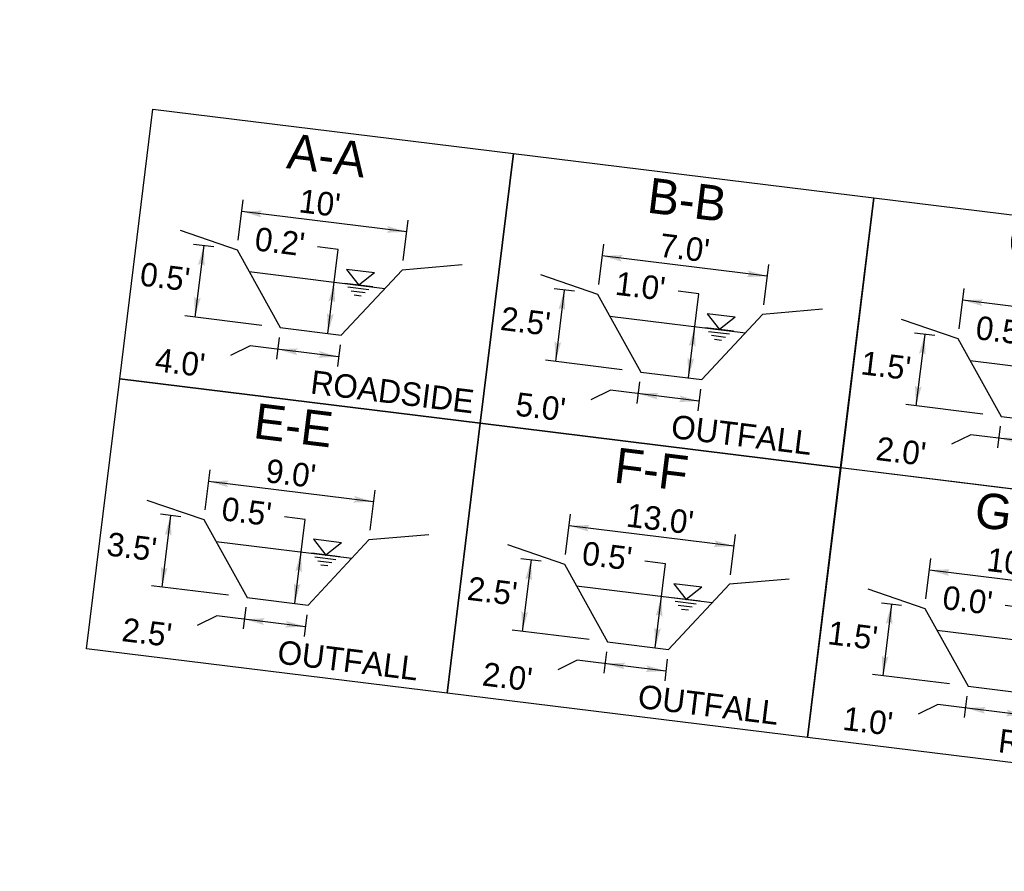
# Model space of a CAD drawing. Extents: x 1160061 to 2574774, y 200346 to 1150371.
# Tile 16 of 123: x 2481914 to 2482124, y 365160 to 365341. Entities that reach past the tile are written whole.
import ezdxf
from ezdxf.enums import TextEntityAlignment as Align

# ---------------------------------------------------------------- set-up
doc = ezdxf.new("R2010")
doc.units = 0
doc.header["$MEASUREMENT"] = 0
doc.layers.add('Exist Plan Preparation Drainage Notes Label', color=31, linetype='Continuous', lineweight=30)
doc.styles.add('Style-GEOMETRICFUTURA_211_M_L', font='GEOMETRICFUTURA_211_M_L.shx')

# ---------------------------------------------------------------- blocks, each defined once
blk = doc.blocks.new('EXIST WATER SURFACE_5')
at = {"layer": 'Exist Plan Preparation Drainage Notes Label'}
for p, q in [((4, 4), (-4, 4)), ((-4, 4), (0, 0)), ((4, 4), (0, 0)), ((4, 0), (-4, 0)), ((3, -1), (-3, -1)), ((2, -2), (-2, -2)), ((1, -3), (-1, -3))]:
    blk.add_line(p, q, dxfattribs=at)
blk.add_point((0, 0), dxfattribs=at)
blk = doc.blocks.new('PROP TERMINATOR ARROW_52')
at = {"layer": 'Exist Plan Preparation Drainage Notes Label'}
blk.add_solid([(-5.71048, 0.950266), (0, 0), (-5, 0), (-5.71048, -0.950266)], dxfattribs=at)
blk = doc.blocks.new('PROP TERMINATOR ARROW_53')
at = {"layer": 'Exist Plan Preparation Drainage Notes Label'}
blk.add_solid([(-5.71048, 0.950266), (0, 0), (-5, 0), (-5.71048, -0.950266)], dxfattribs=at)
blk = doc.blocks.new('PROP TERMINATOR ARROW_54')
at = {"layer": 'Exist Plan Preparation Drainage Notes Label', "extrusion": (0, 0, -1)}
blk.add_solid([(5.71048, 0.950266), (0, 0), (5, 0), (5.71048, -0.950266)], dxfattribs=at)
blk = doc.blocks.new('PROP TERMINATOR ARROW_55')
at = {"layer": 'Exist Plan Preparation Drainage Notes Label', "extrusion": (0, 0, -1)}
blk.add_solid([(5.71048, 0.950266), (0, 0), (5, 0), (5.71048, -0.950266)], dxfattribs=at)
blk = doc.blocks.new('PROP TERMINATOR ARROW_56')
at = {"layer": 'Exist Plan Preparation Drainage Notes Label', "extrusion": (0, 0, -1)}
blk.add_solid([(5.71048, 0.950266), (0, 0), (5, 0), (5.71048, -0.950266)], dxfattribs=at)
blk = doc.blocks.new('PROP TERMINATOR ARROW_57')
at = {"layer": 'Exist Plan Preparation Drainage Notes Label', "extrusion": (0, 0, -1)}
blk.add_solid([(5.71048, 0.950266), (0, 0), (5, 0), (5.71048, -0.950266)], dxfattribs=at)
blk = doc.blocks.new('PROP TERMINATOR ARROW_58')
at = {"layer": 'Exist Plan Preparation Drainage Notes Label'}
blk.add_solid([(-5.71048, 0.950266), (0, 0), (-5, 0), (-5.71048, -0.950266)], dxfattribs=at)
blk = doc.blocks.new('PROP TERMINATOR ARROW_59')
at = {"layer": 'Exist Plan Preparation Drainage Notes Label'}
blk.add_solid([(-5.71048, 0.950266), (0, 0), (-5, 0), (-5.71048, -0.950266)], dxfattribs=at)
blk = doc.blocks.new('*U161')
at = {"layer": 'Exist Plan Preparation Drainage Notes Label'}
for p, q in [((7.991409, 29.930135), (5.643022, 17.336183)), ((3.73101, 18.12626), (-4.249362, 21.423887)), ((-1.93248, 20.466512), (-15.454218, -12.256559)), ((5.643022, 17.336183), (15.551716, 1.158591)), ((-2.695645, -14.131992), (8.428403, 12.788585)), ((10.559505, -10.92273), (15.551716, 1.158591)), ((17.491034, 0.357231), (21.778621, -1.414474)), ((-9.790728, -14.596811), (-17.7711, -11.299183)), ((-7.878717, -15.386887), (10.559505, -10.92273)), ((12.498823, -11.72409), (16.78641, -13.495795)), ((9.040281, -14.599304), (2.736579, -29.854479)), ((-15.105438, -25.965027), (-7.878717, -15.386887)), ((-9.77801, -19.983242), (-11.436879, -23.997762)), ((-10.607444, -21.990502), (3.566014, -27.847219))]:
    blk.add_line(p, q, dxfattribs=at)
at = {"layer": 'Exist Plan Preparation Drainage Notes Label', "flags": 128}
blk.add_lwpolyline([(-41.52053, -24.686173), (-11.983275, 46.794997), (41.520594, 24.686273), (11.983339, -46.794896), (-41.52053, -24.686173)], close=True, dxfattribs=at)
for points in [[(14.458372, -1.487338), (-2.19865, 5.395632), (-3.895436, 1.289351)], [(19.847995, -0.616706), (12.589916, -18.181508), (13.440512, -22.737745)]]:
    blk.add_lwpolyline(points, dxfattribs=at)
at = {"layer": 'Exist Plan Preparation Drainage Notes Label', "xscale": 0.75, "yscale": 0.75, "zscale": 0.75}
for name, p, rotation in [('PROP TERMINATOR ARROW_56', (-1.93248, 20.466512), 67.54874), ('EXIST WATER SURFACE_5', (6.289963, 7.613487), 67.54874), ('PROP TERMINATOR ARROW_55', (4.269141, 2.723029), 157.54874), ('PROP TERMINATOR ARROW_54', (14.458372, -1.487338), 337.54874), ('PROP TERMINATOR ARROW_52', (19.847995, -0.616706), 67.54874), ('PROP TERMINATOR ARROW_57', (-15.454218, -12.256559), 247.54874), ('PROP TERMINATOR ARROW_53', (14.855785, -12.698027), 247.54874), ('PROP TERMINATOR ARROW_58', (-10.607444, -21.990502), 157.54874), ('PROP TERMINATOR ARROW_59', (3.566014, -27.847219), 337.54874)]:
    blk.add_blockref(name, p, dxfattribs=dict(at, rotation=rotation))
at = {"layer": 'Exist Plan Preparation Drainage Notes Label', "style": 'Style-GEOMETRICFUTURA_211_M_L'}
for s, height, p in [('ROADSIDE', 5, (21.102342, -6.727367)), ('A-A', 7.499999, (-28.819817, 2.067731)), ("10'", 5, (-16.757181, 1.167608)), ("0.2'", 5, (-11.453199, -10.065711)), ("0.5'", 5, (-10.73657, -35.629392)), ("4.0'", 5, (7.697839, -37.385694))]:
    blk.add_text(s, height=height, rotation=67.54874, dxfattribs=at).set_placement(p, align=Align.TOP_LEFT)
blk = doc.blocks.new('EXIST WATER SURFACE_6')
at = {"layer": 'Exist Plan Preparation Drainage Notes Label'}
for p, q in [((4, 4), (-4, 4)), ((-4, 4), (0, 0)), ((4, 4), (0, 0)), ((4, 0), (-4, 0)), ((3, -1), (-3, -1)), ((2, -2), (-2, -2)), ((1, -3), (-1, -3))]:
    blk.add_line(p, q, dxfattribs=at)
blk.add_point((0, 0), dxfattribs=at)
blk = doc.blocks.new('PROP TERMINATOR ARROW_62')
at = {"layer": 'Exist Plan Preparation Drainage Notes Label'}
blk.add_solid([(-5.71048, 0.950266), (0, 0), (-5, 0), (-5.71048, -0.950266)], dxfattribs=at)
blk = doc.blocks.new('PROP TERMINATOR ARROW_63')
at = {"layer": 'Exist Plan Preparation Drainage Notes Label'}
blk.add_solid([(-5.71048, 0.950266), (0, 0), (-5, 0), (-5.71048, -0.950266)], dxfattribs=at)
blk = doc.blocks.new('PROP TERMINATOR ARROW_64')
at = {"layer": 'Exist Plan Preparation Drainage Notes Label', "extrusion": (0, 0, -1)}
blk.add_solid([(5.71048, 0.950266), (0, 0), (5, 0), (5.71048, -0.950266)], dxfattribs=at)
blk = doc.blocks.new('PROP TERMINATOR ARROW_65')
at = {"layer": 'Exist Plan Preparation Drainage Notes Label', "extrusion": (0, 0, -1)}
blk.add_solid([(5.71048, 0.950266), (0, 0), (5, 0), (5.71048, -0.950266)], dxfattribs=at)
blk = doc.blocks.new('PROP TERMINATOR ARROW_66')
at = {"layer": 'Exist Plan Preparation Drainage Notes Label', "extrusion": (0, 0, -1)}
blk.add_solid([(5.71048, 0.950266), (0, 0), (5, 0), (5.71048, -0.950266)], dxfattribs=at)
blk = doc.blocks.new('PROP TERMINATOR ARROW_67')
at = {"layer": 'Exist Plan Preparation Drainage Notes Label', "extrusion": (0, 0, -1)}
blk.add_solid([(5.71048, 0.950266), (0, 0), (5, 0), (5.71048, -0.950266)], dxfattribs=at)
blk = doc.blocks.new('PROP TERMINATOR ARROW_68')
at = {"layer": 'Exist Plan Preparation Drainage Notes Label'}
blk.add_solid([(-5.71048, 0.950266), (0, 0), (-5, 0), (-5.71048, -0.950266)], dxfattribs=at)
blk = doc.blocks.new('PROP TERMINATOR ARROW_69')
at = {"layer": 'Exist Plan Preparation Drainage Notes Label'}
blk.add_solid([(-5.71048, 0.950266), (0, 0), (-5, 0), (-5.71048, -0.950266)], dxfattribs=at)
blk = doc.blocks.new('*U174')
at = {"layer": 'Exist Plan Preparation Drainage Notes Label'}
for p, q in [((7.991409, 29.930135), (5.643022, 17.336183)), ((3.73101, 18.12626), (-4.249362, 21.423887)), ((-1.93248, 20.466512), (-15.454218, -12.256559)), ((5.643022, 17.336183), (15.551716, 1.158591)), ((-2.695645, -14.131992), (8.428403, 12.788585)), ((10.559505, -10.92273), (15.551716, 1.158591)), ((17.491034, 0.357231), (21.778621, -1.414474)), ((-9.790728, -14.596811), (-17.7711, -11.299183)), ((-7.878717, -15.386887), (10.559505, -10.92273)), ((12.498823, -11.72409), (16.78641, -13.495795)), ((9.040281, -14.599304), (2.736579, -29.854479)), ((-15.105438, -25.965027), (-7.878717, -15.386887)), ((-9.77801, -19.983242), (-11.436879, -23.997762)), ((-10.607444, -21.990502), (3.566014, -27.847219))]:
    blk.add_line(p, q, dxfattribs=at)
at = {"layer": 'Exist Plan Preparation Drainage Notes Label', "flags": 128}
blk.add_lwpolyline([(-41.52053, -24.686173), (-11.983275, 46.794997), (41.520594, 24.686273), (11.983339, -46.794896), (-41.52053, -24.686173)], close=True, dxfattribs=at)
for points in [[(14.458372, -1.487338), (-2.19865, 5.395632), (-3.895436, 1.289351)], [(19.847995, -0.616706), (12.589916, -18.181508), (13.440512, -22.737745)]]:
    blk.add_lwpolyline(points, dxfattribs=at)
at = {"layer": 'Exist Plan Preparation Drainage Notes Label', "xscale": 0.75, "yscale": 0.75, "zscale": 0.75}
for name, p, rotation in [('PROP TERMINATOR ARROW_66', (-1.93248, 20.466512), 67.54874), ('EXIST WATER SURFACE_6', (6.289963, 7.613487), 67.54874), ('PROP TERMINATOR ARROW_65', (4.269141, 2.723029), 157.54874), ('PROP TERMINATOR ARROW_64', (14.458372, -1.487338), 337.54874), ('PROP TERMINATOR ARROW_62', (19.847995, -0.616706), 67.54874), ('PROP TERMINATOR ARROW_67', (-15.454218, -12.256559), 247.54874), ('PROP TERMINATOR ARROW_63', (14.855785, -12.698027), 247.54874), ('PROP TERMINATOR ARROW_68', (-10.607444, -21.990502), 157.54874), ('PROP TERMINATOR ARROW_69', (3.566014, -27.847219), 337.54874)]:
    blk.add_blockref(name, p, dxfattribs=dict(at, rotation=rotation))
at = {"layer": 'Exist Plan Preparation Drainage Notes Label', "style": 'Style-GEOMETRICFUTURA_211_M_L'}
for s, height, p in [('OUTFALL', 5, (21.102342, -6.727367)), ('B-B', 7.499999, (-28.819817, 2.067731)), ("7.0'", 5, (-16.757181, 1.167608)), ("1.0'", 5, (-11.453199, -10.065711)), ("2.5'", 5, (-10.73657, -35.629392)), ("5.0'", 5, (7.697839, -37.385694))]:
    blk.add_text(s, height=height, rotation=67.54874, dxfattribs=at).set_placement(p, align=Align.TOP_LEFT)
blk = doc.blocks.new('EXIST WATER SURFACE_7')
at = {"layer": 'Exist Plan Preparation Drainage Notes Label'}
for p, q in [((4, 4), (-4, 4)), ((-4, 4), (0, 0)), ((4, 4), (0, 0)), ((4, 0), (-4, 0)), ((3, -1), (-3, -1)), ((2, -2), (-2, -2)), ((1, -3), (-1, -3))]:
    blk.add_line(p, q, dxfattribs=at)
blk.add_point((0, 0), dxfattribs=at)
blk = doc.blocks.new('PROP TERMINATOR ARROW_70')
at = {"layer": 'Exist Plan Preparation Drainage Notes Label'}
blk.add_solid([(-5.71048, 0.950266), (0, 0), (-5, 0), (-5.71048, -0.950266)], dxfattribs=at)
blk = doc.blocks.new('PROP TERMINATOR ARROW_71')
at = {"layer": 'Exist Plan Preparation Drainage Notes Label'}
blk.add_solid([(-5.71048, 0.950266), (0, 0), (-5, 0), (-5.71048, -0.950266)], dxfattribs=at)
blk = doc.blocks.new('PROP TERMINATOR ARROW_72')
at = {"layer": 'Exist Plan Preparation Drainage Notes Label', "extrusion": (0, 0, -1)}
blk.add_solid([(5.71048, 0.950266), (0, 0), (5, 0), (5.71048, -0.950266)], dxfattribs=at)
blk = doc.blocks.new('PROP TERMINATOR ARROW_73')
at = {"layer": 'Exist Plan Preparation Drainage Notes Label'}
blk.add_solid([(-5.71048, 0.950266), (0, 0), (-5, 0), (-5.71048, -0.950266)], dxfattribs=at)
blk = doc.blocks.new('PROP TERMINATOR ARROW_74')
at = {"layer": 'Exist Plan Preparation Drainage Notes Label'}
blk.add_solid([(-5.71048, 0.950266), (0, 0), (-5, 0), (-5.71048, -0.950266)], dxfattribs=at)
blk = doc.blocks.new('PROP TERMINATOR ARROW_75')
at = {"layer": 'Exist Plan Preparation Drainage Notes Label'}
blk.add_solid([(-5.71048, 0.950266), (0, 0), (-5, 0), (-5.71048, -0.950266)], dxfattribs=at)
blk = doc.blocks.new('PROP TERMINATOR ARROW_76')
at = {"layer": 'Exist Plan Preparation Drainage Notes Label'}
blk.add_solid([(-5.71048, 0.950266), (0, 0), (-5, 0), (-5.71048, -0.950266)], dxfattribs=at)
blk = doc.blocks.new('PROP TERMINATOR ARROW_77')
at = {"layer": 'Exist Plan Preparation Drainage Notes Label'}
blk.add_solid([(-5.71048, 0.950266), (0, 0), (-5, 0), (-5.71048, -0.950266)], dxfattribs=at)
blk = doc.blocks.new('*U184')
at = {"layer": 'Exist Plan Preparation Drainage Notes Label'}
for p, q in [((7.991409, 29.930135), (5.643022, 17.336183)), ((3.73101, 18.12626), (-4.249362, 21.423887)), ((-1.93248, 20.466512), (-15.454218, -12.256559)), ((5.643022, 17.336183), (15.551716, 1.158591)), ((-2.695645, -14.131992), (8.428403, 12.788585)), ((10.559505, -10.92273), (15.551716, 1.158591)), ((17.491034, 0.357231), (21.778621, -1.414474)), ((-9.790728, -14.596811), (-17.7711, -11.299183)), ((-7.878717, -15.386887), (10.559505, -10.92273)), ((12.498823, -11.72409), (16.78641, -13.495795)), ((9.040281, -14.599304), (2.736579, -29.854479)), ((-15.105438, -25.965027), (-7.878717, -15.386887)), ((-9.77801, -19.983242), (-11.436879, -23.997762)), ((-10.607444, -21.990502), (3.566014, -27.847219))]:
    blk.add_line(p, q, dxfattribs=at)
at = {"layer": 'Exist Plan Preparation Drainage Notes Label', "flags": 128}
blk.add_lwpolyline([(-41.52053, -24.686173), (-11.983275, 46.794997), (41.520594, 24.686273), (11.983339, -46.794896), (-41.52053, -24.686173)], close=True, dxfattribs=at)
for points in [[(14.458372, -1.487338), (-2.19865, 5.395632), (-3.895436, 1.289351)], [(19.847995, -0.616706), (12.589916, -18.181508), (13.440512, -22.737745)]]:
    blk.add_lwpolyline(points, dxfattribs=at)
at = {"layer": 'Exist Plan Preparation Drainage Notes Label', "xscale": 0.75, "yscale": 0.75, "zscale": 0.75}
for name, p, rotation in [('PROP TERMINATOR ARROW_74', (-1.93248, 20.466512), 67.54874), ('EXIST WATER SURFACE_7', (6.289963, 7.613487), 67.54874), ('PROP TERMINATOR ARROW_73', (4.269141, 2.723029), 157.54874), ('PROP TERMINATOR ARROW_72', (14.458372, -1.487338), 337.54874), ('PROP TERMINATOR ARROW_70', (19.847995, -0.616706), 67.54874), ('PROP TERMINATOR ARROW_75', (-15.454218, -12.256559), 247.54874), ('PROP TERMINATOR ARROW_71', (14.855785, -12.698027), 247.54874), ('PROP TERMINATOR ARROW_76', (-10.607444, -21.990502), 157.54874), ('PROP TERMINATOR ARROW_77', (3.566014, -27.847219), 337.54874)]:
    blk.add_blockref(name, p, dxfattribs=dict(at, rotation=rotation))
at = {"layer": 'Exist Plan Preparation Drainage Notes Label', "style": 'Style-GEOMETRICFUTURA_211_M_L'}
for s, height, p in [('ROADSIDE', 5, (21.102342, -6.727367)), ('C-C', 7.499999, (-28.819817, 2.067731)), ("13.0'", 5, (-16.757181, 1.167608)), ("0.5'", 5, (-11.453199, -10.065711)), ("1.5'", 5, (-10.73657, -35.629392)), ("2.0'", 5, (7.697839, -37.385694))]:
    blk.add_text(s, height=height, rotation=67.54874, dxfattribs=at).set_placement(p, align=Align.TOP_LEFT)
blk = doc.blocks.new('EXIST WATER SURFACE_8')
at = {"layer": 'Exist Plan Preparation Drainage Notes Label'}
for p, q in [((4, 4), (-4, 4)), ((-4, 4), (0, 0)), ((4, 4), (0, 0)), ((4, 0), (-4, 0)), ((3, -1), (-3, -1)), ((2, -2), (-2, -2)), ((1, -3), (-1, -3))]:
    blk.add_line(p, q, dxfattribs=at)
blk.add_point((0, 0), dxfattribs=at)
blk = doc.blocks.new('PROP TERMINATOR ARROW_82')
at = {"layer": 'Exist Plan Preparation Drainage Notes Label'}
blk.add_solid([(-5.71048, 0.950266), (0, 0), (-5, 0), (-5.71048, -0.950266)], dxfattribs=at)
blk = doc.blocks.new('PROP TERMINATOR ARROW_83')
at = {"layer": 'Exist Plan Preparation Drainage Notes Label'}
blk.add_solid([(-5.71048, 0.950266), (0, 0), (-5, 0), (-5.71048, -0.950266)], dxfattribs=at)
blk = doc.blocks.new('PROP TERMINATOR ARROW_84')
at = {"layer": 'Exist Plan Preparation Drainage Notes Label', "extrusion": (0, 0, -1)}
blk.add_solid([(5.71048, 0.950266), (0, 0), (5, 0), (5.71048, -0.950266)], dxfattribs=at)
blk = doc.blocks.new('PROP TERMINATOR ARROW_85')
at = {"layer": 'Exist Plan Preparation Drainage Notes Label'}
blk.add_solid([(-5.71048, 0.950266), (0, 0), (-5, 0), (-5.71048, -0.950266)], dxfattribs=at)
blk = doc.blocks.new('PROP TERMINATOR ARROW_86')
at = {"layer": 'Exist Plan Preparation Drainage Notes Label', "extrusion": (0, 0, -1)}
blk.add_solid([(5.71048, 0.950266), (0, 0), (5, 0), (5.71048, -0.950266)], dxfattribs=at)
blk = doc.blocks.new('PROP TERMINATOR ARROW_87')
at = {"layer": 'Exist Plan Preparation Drainage Notes Label'}
blk.add_solid([(-5.71048, 0.950266), (0, 0), (-5, 0), (-5.71048, -0.950266)], dxfattribs=at)
blk = doc.blocks.new('PROP TERMINATOR ARROW_88')
at = {"layer": 'Exist Plan Preparation Drainage Notes Label'}
blk.add_solid([(-5.71048, 0.950266), (0, 0), (-5, 0), (-5.71048, -0.950266)], dxfattribs=at)
blk = doc.blocks.new('PROP TERMINATOR ARROW_89')
at = {"layer": 'Exist Plan Preparation Drainage Notes Label'}
blk.add_solid([(-5.71048, 0.950266), (0, 0), (-5, 0), (-5.71048, -0.950266)], dxfattribs=at)
blk = doc.blocks.new('*U200')
at = {"layer": 'Exist Plan Preparation Drainage Notes Label'}
for p, q in [((7.991409, 29.930135), (5.643022, 17.336183)), ((3.73101, 18.12626), (-4.249362, 21.423887)), ((-1.93248, 20.466512), (-15.454218, -12.256559)), ((5.643022, 17.336183), (15.551716, 1.158591)), ((-2.695645, -14.131992), (8.428403, 12.788585)), ((10.559505, -10.92273), (15.551716, 1.158591)), ((17.491034, 0.357231), (21.778621, -1.414474)), ((-9.790728, -14.596811), (-17.7711, -11.299183)), ((-7.878717, -15.386887), (10.559505, -10.92273)), ((12.498823, -11.72409), (16.78641, -13.495795)), ((9.040281, -14.599304), (2.736579, -29.854479)), ((-15.105438, -25.965027), (-7.878717, -15.386887)), ((-9.77801, -19.983242), (-11.436879, -23.997762)), ((-10.607444, -21.990502), (3.566014, -27.847219))]:
    blk.add_line(p, q, dxfattribs=at)
at = {"layer": 'Exist Plan Preparation Drainage Notes Label', "flags": 128}
blk.add_lwpolyline([(-41.52053, -24.686173), (-11.983275, 46.794997), (41.520594, 24.686273), (11.983339, -46.794896), (-41.52053, -24.686173)], close=True, dxfattribs=at)
for points in [[(14.458372, -1.487338), (-2.19865, 5.395632), (-3.895436, 1.289351)], [(19.847995, -0.616706), (12.589916, -18.181508), (13.440512, -22.737745)]]:
    blk.add_lwpolyline(points, dxfattribs=at)
at = {"layer": 'Exist Plan Preparation Drainage Notes Label', "xscale": 0.75, "yscale": 0.75, "zscale": 0.75}
for name, p, rotation in [('PROP TERMINATOR ARROW_86', (-1.93248, 20.466512), 67.54874), ('EXIST WATER SURFACE_8', (6.289963, 7.613487), 67.54874), ('PROP TERMINATOR ARROW_85', (4.269141, 2.723029), 157.54874), ('PROP TERMINATOR ARROW_84', (14.458372, -1.487338), 337.54874), ('PROP TERMINATOR ARROW_82', (19.847995, -0.616706), 67.54874), ('PROP TERMINATOR ARROW_87', (-15.454218, -12.256559), 247.54874), ('PROP TERMINATOR ARROW_83', (14.855785, -12.698027), 247.54874), ('PROP TERMINATOR ARROW_88', (-10.607444, -21.990502), 157.54874), ('PROP TERMINATOR ARROW_89', (3.566014, -27.847219), 337.54874)]:
    blk.add_blockref(name, p, dxfattribs=dict(at, rotation=rotation))
at = {"layer": 'Exist Plan Preparation Drainage Notes Label', "style": 'Style-GEOMETRICFUTURA_211_M_L'}
for s, height, p in [('OUTFALL', 5, (21.102342, -6.727367)), ('E-E', 7.499999, (-28.819817, 2.067731)), ("9.0'", 5, (-16.757181, 1.167608)), ("0.5'", 5, (-11.453199, -10.065711)), ("3.5'", 5, (-10.73657, -35.629392)), ("2.5'", 5, (7.697839, -37.385694))]:
    blk.add_text(s, height=height, rotation=67.54874, dxfattribs=at).set_placement(p, align=Align.TOP_LEFT)
blk = doc.blocks.new('EXIST WATER SURFACE_10')
at = {"layer": 'Exist Plan Preparation Drainage Notes Label'}
for p, q in [((4, 4), (-4, 4)), ((-4, 4), (0, 0)), ((4, 4), (0, 0)), ((4, 0), (-4, 0)), ((3, -1), (-3, -1)), ((2, -2), (-2, -2)), ((1, -3), (-1, -3))]:
    blk.add_line(p, q, dxfattribs=at)
blk.add_point((0, 0), dxfattribs=at)
blk = doc.blocks.new('PROP TERMINATOR ARROW_104')
at = {"layer": 'Exist Plan Preparation Drainage Notes Label'}
blk.add_solid([(-5.71048, 0.950266), (0, 0), (-5, 0), (-5.71048, -0.950266)], dxfattribs=at)
blk = doc.blocks.new('PROP TERMINATOR ARROW_105')
at = {"layer": 'Exist Plan Preparation Drainage Notes Label'}
blk.add_solid([(-5.71048, 0.950266), (0, 0), (-5, 0), (-5.71048, -0.950266)], dxfattribs=at)
blk = doc.blocks.new('PROP TERMINATOR ARROW_106')
at = {"layer": 'Exist Plan Preparation Drainage Notes Label', "extrusion": (0, 0, -1)}
blk.add_solid([(5.71048, 0.950266), (0, 0), (5, 0), (5.71048, -0.950266)], dxfattribs=at)
blk = doc.blocks.new('PROP TERMINATOR ARROW_107')
at = {"layer": 'Exist Plan Preparation Drainage Notes Label'}
blk.add_solid([(-5.71048, 0.950266), (0, 0), (-5, 0), (-5.71048, -0.950266)], dxfattribs=at)
blk = doc.blocks.new('PROP TERMINATOR ARROW_108')
at = {"layer": 'Exist Plan Preparation Drainage Notes Label', "extrusion": (0, 0, -1)}
blk.add_solid([(5.71048, 0.950266), (0, 0), (5, 0), (5.71048, -0.950266)], dxfattribs=at)
blk = doc.blocks.new('PROP TERMINATOR ARROW_109')
at = {"layer": 'Exist Plan Preparation Drainage Notes Label'}
blk.add_solid([(-5.71048, 0.950266), (0, 0), (-5, 0), (-5.71048, -0.950266)], dxfattribs=at)
blk = doc.blocks.new('PROP TERMINATOR ARROW_110')
at = {"layer": 'Exist Plan Preparation Drainage Notes Label'}
blk.add_solid([(-5.71048, 0.950266), (0, 0), (-5, 0), (-5.71048, -0.950266)], dxfattribs=at)
blk = doc.blocks.new('PROP TERMINATOR ARROW_111')
at = {"layer": 'Exist Plan Preparation Drainage Notes Label'}
blk.add_solid([(-5.71048, 0.950266), (0, 0), (-5, 0), (-5.71048, -0.950266)], dxfattribs=at)
blk = doc.blocks.new('*U229')
at = {"layer": 'Exist Plan Preparation Drainage Notes Label'}
for p, q in [((7.991409, 29.930135), (5.643022, 17.336183)), ((3.73101, 18.12626), (-4.249362, 21.423887)), ((-1.93248, 20.466512), (-15.454218, -12.256559)), ((5.643022, 17.336183), (15.551716, 1.158591)), ((-2.695645, -14.131992), (8.428403, 12.788585)), ((10.559505, -10.92273), (15.551716, 1.158591)), ((17.491034, 0.357231), (21.778621, -1.414474)), ((-9.790728, -14.596811), (-17.7711, -11.299183)), ((-7.878717, -15.386887), (10.559505, -10.92273)), ((12.498823, -11.72409), (16.78641, -13.495795)), ((9.040281, -14.599304), (2.736579, -29.854479)), ((-15.105438, -25.965027), (-7.878717, -15.386887)), ((-9.77801, -19.983242), (-11.436879, -23.997762)), ((-10.607444, -21.990502), (3.566014, -27.847219))]:
    blk.add_line(p, q, dxfattribs=at)
at = {"layer": 'Exist Plan Preparation Drainage Notes Label', "flags": 128}
blk.add_lwpolyline([(-41.52053, -24.686173), (-11.983275, 46.794997), (41.520594, 24.686273), (11.983339, -46.794896), (-41.52053, -24.686173)], close=True, dxfattribs=at)
for points in [[(14.458372, -1.487338), (-2.19865, 5.395632), (-3.895436, 1.289351)], [(19.847995, -0.616706), (12.589916, -18.181508), (13.440512, -22.737745)]]:
    blk.add_lwpolyline(points, dxfattribs=at)
at = {"layer": 'Exist Plan Preparation Drainage Notes Label', "xscale": 0.75, "yscale": 0.75, "zscale": 0.75}
for name, p, rotation in [('PROP TERMINATOR ARROW_108', (-1.93248, 20.466512), 67.54874), ('EXIST WATER SURFACE_10', (6.289963, 7.613487), 67.54874), ('PROP TERMINATOR ARROW_107', (4.269141, 2.723029), 157.54874), ('PROP TERMINATOR ARROW_106', (14.458372, -1.487338), 337.54874), ('PROP TERMINATOR ARROW_104', (19.847995, -0.616706), 67.54874), ('PROP TERMINATOR ARROW_109', (-15.454218, -12.256559), 247.54874), ('PROP TERMINATOR ARROW_105', (14.855785, -12.698027), 247.54874), ('PROP TERMINATOR ARROW_110', (-10.607444, -21.990502), 157.54874), ('PROP TERMINATOR ARROW_111', (3.566014, -27.847219), 337.54874)]:
    blk.add_blockref(name, p, dxfattribs=dict(at, rotation=rotation))
at = {"layer": 'Exist Plan Preparation Drainage Notes Label', "style": 'Style-GEOMETRICFUTURA_211_M_L'}
for s, height, p in [('OUTFALL', 5, (21.102342, -6.727367)), ('F-F', 7.499999, (-28.819817, 2.067731)), ("13.0'", 5, (-16.757181, 1.167608)), ("0.5'", 5, (-11.453199, -10.065711)), ("2.5'", 5, (-10.73657, -35.629392)), ("2.0'", 5, (7.697839, -37.385694))]:
    blk.add_text(s, height=height, rotation=67.54874, dxfattribs=at).set_placement(p, align=Align.TOP_LEFT)
blk = doc.blocks.new('EXIST WATER SURFACE_11')
at = {"layer": 'Exist Plan Preparation Drainage Notes Label'}
for p, q in [((4, 4), (-4, 4)), ((-4, 4), (0, 0)), ((4, 4), (0, 0)), ((4, 0), (-4, 0)), ((3, -1), (-3, -1)), ((2, -2), (-2, -2)), ((1, -3), (-1, -3))]:
    blk.add_line(p, q, dxfattribs=at)
blk.add_point((0, 0), dxfattribs=at)
blk = doc.blocks.new('PROP TERMINATOR ARROW_112')
at = {"layer": 'Exist Plan Preparation Drainage Notes Label'}
blk.add_solid([(-5.71048, 0.950266), (0, 0), (-5, 0), (-5.71048, -0.950266)], dxfattribs=at)
blk = doc.blocks.new('PROP TERMINATOR ARROW_113')
at = {"layer": 'Exist Plan Preparation Drainage Notes Label'}
blk.add_solid([(-5.71048, 0.950266), (0, 0), (-5, 0), (-5.71048, -0.950266)], dxfattribs=at)
blk = doc.blocks.new('PROP TERMINATOR ARROW_114')
at = {"layer": 'Exist Plan Preparation Drainage Notes Label', "extrusion": (0, 0, -1)}
blk.add_solid([(5.71048, 0.950266), (0, 0), (5, 0), (5.71048, -0.950266)], dxfattribs=at)
blk = doc.blocks.new('PROP TERMINATOR ARROW_115')
at = {"layer": 'Exist Plan Preparation Drainage Notes Label'}
blk.add_solid([(-5.71048, 0.950266), (0, 0), (-5, 0), (-5.71048, -0.950266)], dxfattribs=at)
blk = doc.blocks.new('PROP TERMINATOR ARROW_116')
at = {"layer": 'Exist Plan Preparation Drainage Notes Label', "extrusion": (0, 0, -1)}
blk.add_solid([(5.71048, 0.950266), (0, 0), (5, 0), (5.71048, -0.950266)], dxfattribs=at)
blk = doc.blocks.new('PROP TERMINATOR ARROW_117')
at = {"layer": 'Exist Plan Preparation Drainage Notes Label'}
blk.add_solid([(-5.71048, 0.950266), (0, 0), (-5, 0), (-5.71048, -0.950266)], dxfattribs=at)
blk = doc.blocks.new('PROP TERMINATOR ARROW_118')
at = {"layer": 'Exist Plan Preparation Drainage Notes Label'}
blk.add_solid([(-5.71048, 0.950266), (0, 0), (-5, 0), (-5.71048, -0.950266)], dxfattribs=at)
blk = doc.blocks.new('PROP TERMINATOR ARROW_119')
at = {"layer": 'Exist Plan Preparation Drainage Notes Label'}
blk.add_solid([(-5.71048, 0.950266), (0, 0), (-5, 0), (-5.71048, -0.950266)], dxfattribs=at)
blk = doc.blocks.new('*U239')
at = {"layer": 'Exist Plan Preparation Drainage Notes Label'}
for p, q in [((7.991409, 29.930135), (5.643022, 17.336183)), ((3.73101, 18.12626), (-4.249362, 21.423887)), ((-1.93248, 20.466512), (-15.454218, -12.256559)), ((5.643022, 17.336183), (15.551716, 1.158591)), ((-2.695645, -14.131992), (8.428403, 12.788585)), ((10.559505, -10.92273), (15.551716, 1.158591)), ((17.491034, 0.357231), (21.778621, -1.414474)), ((-9.790728, -14.596811), (-17.7711, -11.299183)), ((-7.878717, -15.386887), (10.559505, -10.92273)), ((12.498823, -11.72409), (16.78641, -13.495795)), ((9.040281, -14.599304), (2.736579, -29.854479)), ((-15.105438, -25.965027), (-7.878717, -15.386887)), ((-9.77801, -19.983242), (-11.436879, -23.997762)), ((-10.607444, -21.990502), (3.566014, -27.847219))]:
    blk.add_line(p, q, dxfattribs=at)
at = {"layer": 'Exist Plan Preparation Drainage Notes Label', "flags": 128}
blk.add_lwpolyline([(-41.52053, -24.686173), (-11.983275, 46.794997), (41.520594, 24.686273), (11.983339, -46.794896), (-41.52053, -24.686173)], close=True, dxfattribs=at)
for points in [[(14.458372, -1.487338), (-2.19865, 5.395632), (-3.895436, 1.289351)], [(19.847995, -0.616706), (12.589916, -18.181508), (13.440512, -22.737745)]]:
    blk.add_lwpolyline(points, dxfattribs=at)
at = {"layer": 'Exist Plan Preparation Drainage Notes Label', "xscale": 0.75, "yscale": 0.75, "zscale": 0.75}
for name, p, rotation in [('PROP TERMINATOR ARROW_116', (-1.93248, 20.466512), 67.54874), ('EXIST WATER SURFACE_11', (6.289963, 7.613487), 67.54874), ('PROP TERMINATOR ARROW_115', (4.269141, 2.723029), 157.54874), ('PROP TERMINATOR ARROW_114', (14.458372, -1.487338), 337.54874), ('PROP TERMINATOR ARROW_112', (19.847995, -0.616706), 67.54874), ('PROP TERMINATOR ARROW_117', (-15.454218, -12.256559), 247.54874), ('PROP TERMINATOR ARROW_113', (14.855785, -12.698027), 247.54874), ('PROP TERMINATOR ARROW_118', (-10.607444, -21.990502), 157.54874), ('PROP TERMINATOR ARROW_119', (3.566014, -27.847219), 337.54874)]:
    blk.add_blockref(name, p, dxfattribs=dict(at, rotation=rotation))
at = {"layer": 'Exist Plan Preparation Drainage Notes Label', "style": 'Style-GEOMETRICFUTURA_211_M_L'}
for s, height, p in [('ROADSIDE', 5, (21.102342, -6.727367)), ('G-G', 7.499999, (-28.819817, 2.067731)), ("10.0'", 5, (-16.757181, 1.167608)), ("0.0'", 5, (-11.453199, -10.065711)), ("1.5'", 5, (-10.73657, -35.629392)), ("1.0'", 5, (7.697839, -37.385694))]:
    blk.add_text(s, height=height, rotation=67.54874, dxfattribs=at).set_placement(p, align=Align.TOP_LEFT)

msp = doc.modelspace()

# ---------------------------------------------------------------- block references
at = {"layer": 'Exist Plan Preparation Drainage Notes Label', "rotation": 285.436302}
for name, p in [('*U161', (2481977.35, 365288.82)), ('*U174', (2482054.12, 365279.37)), ('*U184', (2482130.88, 365269.92)), ('*U200', (2481970.28, 365231.36)), ('*U229', (2482047.05, 365221.91)), ('*U239', (2482123.81, 365212.47))]:
    msp.add_blockref(name, p, dxfattribs=at)

doc.saveas('drawing.dxf')
